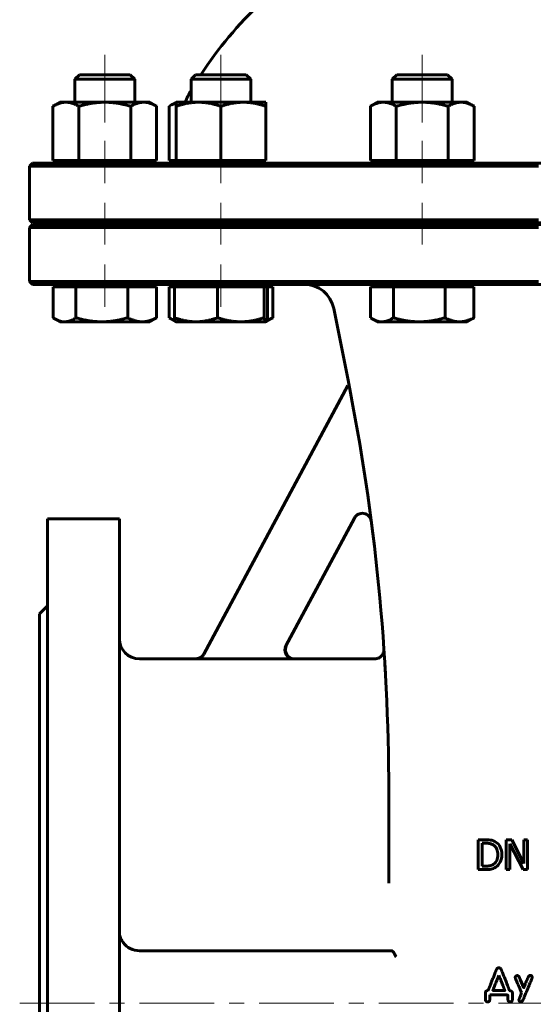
# Model space of a CAD drawing. Header units: millimetres. Extents: x 0 to 624, y -10 to 420.
# Tile 4 of 12: x 138 to 190, y 174 to 273. Entities that reach past the tile are written whole.
import ezdxf

# ---------------------------------------------------------------- set-up
doc = ezdxf.new("R2010")
doc.units = ezdxf.units.MM
doc.linetypes.add('K5LT_AXLED', pattern=[12, 7.5, -1.5, 1.5, -1.5])
doc.linetypes.add('K5LT_BASIC', pattern=[0])
doc.layers.add('Системный слой (1)', color=251, linetype='Continuous', true_color=0x6c6c6c)

# ---------------------------------------------------------------- blocks, each defined once
blk = doc.blocks.new('U0')
at = {"layer": 'Системный слой (1)', "color": 143, "linetype": 'K5LT_BASIC', "lineweight": 60, "true_color": 0x33acca}
for p, q in [((190.415, 252.564), (139.715, 252.564)), ((241.115, 252.564), (190.415, 252.564))]:
    blk.add_line(p, q, dxfattribs=at)
blk = doc.blocks.new('U1')
at = {"layer": 'Системный слой (1)', "color": 143, "linetype": 'K5LT_BASIC', "lineweight": 60, "true_color": 0x33acca}
for p, q in [((190.415, 258.714), (139.715, 258.714)), ((241.115, 258.714), (190.415, 258.714))]:
    blk.add_line(p, q, dxfattribs=at)
blk = doc.blocks.new('U2')
at = {"layer": 'Системный слой (1)', "color": 143, "linetype": 'K5LT_BASIC', "lineweight": 60, "true_color": 0x33acca}
for p, q in [((139.715, 246.564), (190.415, 246.564)), ((190.415, 246.564), (241.115, 246.564))]:
    blk.add_line(p, q, dxfattribs=at)
blk = doc.blocks.new('U7')
at = {"layer": 'Системный слой (1)', "color": 143, "linetype": 'K5LT_BASIC', "lineweight": 60, "true_color": 0x33acca}
for p, q in [((139.715, 252.714), (190.415, 252.714)), ((190.415, 252.714), (241.115, 252.714))]:
    blk.add_line(p, q, dxfattribs=at)
blk = doc.blocks.new('U8')
at = {"layer": 'Системный слой (1)', "color": 143, "linetype": 'K5LT_BASIC', "lineweight": 60, "true_color": 0x33acca}
for start, end in [(102.8395, 108.40974), (71.59026, 77.1605), (119.98201, 146.69229), (33.30771, 60.01799)]:
    blk.add_arc((190.415, 245.324), 40.5, start, end, dxfattribs=at)
blk = doc.blocks.new('U10')
at = {"layer": 'Системный слой (1)', "color": 143, "linetype": 'K5LT_BASIC', "lineweight": 60, "true_color": 0x33acca}
for p, q in [((153.642, 264.532), (153.399, 264.402)), ((153.873, 264.635), (153.642, 264.532)), ((154.095, 264.712), (153.873, 264.635))]:
    blk.add_line(p, q, dxfattribs=at)
blk = doc.blocks.new('U11')
at = {"layer": 'Системный слой (1)', "color": 143, "linetype": 'K5LT_BASIC', "lineweight": 60, "true_color": 0x33acca}
for p, q in [((173.584, 243.216), (173.641, 243.179)), ((173.641, 243.179), (173.698, 243.144)), ((173.698, 243.144), (173.753, 243.111)), ((173.753, 243.111), (174.092, 242.945)), ((174.092, 242.945), (174.414, 242.847)), ((174.414, 242.847), (174.73, 242.814))]:
    blk.add_line(p, q, dxfattribs=at)
blk = doc.blocks.new('U12')
at = {"layer": 'Системный слой (1)', "color": 143, "linetype": 'K5LT_BASIC', "lineweight": 60, "true_color": 0x33acca}
for p, q in [((153.411, 243.216), (153.468, 243.179)), ((153.468, 243.179), (153.525, 243.144)), ((153.525, 243.144), (153.581, 243.111)), ((153.581, 243.111), (153.733, 243.029)), ((153.733, 243.029), (153.881, 242.961)), ((153.881, 242.961), (154.025, 242.906))]:
    blk.add_line(p, q, dxfattribs=at)
blk = doc.blocks.new('U13')
at = {"layer": 'Системный слой (1)', "color": 143, "linetype": 'K5LT_BASIC', "lineweight": 60, "true_color": 0x33acca}
for p, q in [((141.764, 243.216), (141.821, 243.179)), ((141.821, 243.179), (141.878, 243.144)), ((141.878, 243.144), (141.934, 243.111)), ((141.934, 243.111), (142.272, 242.945)), ((142.272, 242.945), (142.594, 242.847)), ((142.594, 242.847), (142.911, 242.814))]:
    blk.add_line(p, q, dxfattribs=at)
blk = doc.blocks.new('U17')
at = {"layer": 'Системный слой (1)', "color": 143, "linetype": 'K5LT_BASIC', "lineweight": 60, "true_color": 0x33acca}
for p, q in [((174.931, 210.021), (174.932, 210.014)), ((174.932, 210.014), (174.933, 209.994)), ((174.933, 209.994), (174.935, 209.964))]:
    blk.add_line(p, q, dxfattribs=at)
blk = doc.blocks.new('U23')
at = {"layer": 'Системный слой (1)', "color": 143, "linetype": 'K5LT_BASIC', "lineweight": 60, "true_color": 0x33acca}
for p, q in [((156.083, 209.064), (150.415, 209.064)), ((174.033, 209.064), (165.914, 209.064))]:
    blk.add_line(p, q, dxfattribs=at)
blk = doc.blocks.new('U24')
at = {"layer": 'Системный слой (1)', "color": 143, "linetype": 'K5LT_BASIC', "lineweight": 60, "true_color": 0x33acca}
for p, q in [((165.121, 210.39), (165.021, 209.867)), ((165.021, 209.867), (165.215, 209.398)), ((165.215, 209.398), (165.651, 209.104)), ((165.651, 209.104), (165.914, 209.064))]:
    blk.add_line(p, q, dxfattribs=at)
blk = doc.blocks.new('U33')
at = {"layer": 'Системный слой (1)', "color": 143, "linetype": 'K5LT_BASIC', "lineweight": 60, "true_color": 0x33acca}
for p, q in [((163.085, 242.814), (163.092, 242.815)), ((163.092, 242.815), (163.099, 242.817)), ((163.099, 242.817), (163.105, 242.82)), ((163.105, 242.82), (163.154, 242.882)), ((163.154, 242.882), (163.204, 243.012)), ((163.204, 243.012), (163.258, 243.216))]:
    blk.add_line(p, q, dxfattribs=at)
blk = doc.blocks.new('U37')
at = {"layer": 'Системный слой (1)', "color": 143, "linetype": 'K5LT_BASIC', "lineweight": 60, "true_color": 0x33acca}
for p, q in [((163.187, 242.961), (163.378, 243.031)), ((163.378, 243.031), (163.575, 243.116)), ((163.575, 243.116), (163.78, 243.216))]:
    blk.add_line(p, q, dxfattribs=at)
blk = doc.blocks.new('U39')
at = {"layer": 'Системный слой (1)', "color": 143, "linetype": 'K5LT_BASIC', "lineweight": 60, "true_color": 0x33acca}
for p, q in [((141.215, 223.064), (141.215, 174.564)), ((141.215, 174.564), (141.215, 126.064))]:
    blk.add_line(p, q, dxfattribs=at)
blk = doc.blocks.new('U40')
at = {"layer": 'Системный слой (1)', "color": 143, "linetype": 'K5LT_BASIC', "lineweight": 60, "true_color": 0x33acca}
for p, q in [((148.415, 223.064), (148.415, 174.564)), ((148.415, 174.564), (148.415, 126.064))]:
    blk.add_line(p, q, dxfattribs=at)
blk = doc.blocks.new('U49')
at = {"layer": 'Системный слой (1)', "color": 143, "linetype": 'K5LT_BASIC', "lineweight": 60, "true_color": 0x33acca}
for p, q in [((140.415, 213.564), (140.415, 174.564)), ((140.415, 174.564), (140.415, 135.564))]:
    blk.add_line(p, q, dxfattribs=at)

msp = doc.modelspace()

# ---------------------------------------------------------------- linework, layer by layer
at = {"layer": 'Системный слой (1)', "color": 30, "linetype": 'K5LT_AXLED', "lineweight": 18, "true_color": 0xff8000}
for p, q in [((146.9486, 269.5641), (146.9486, 262.76)), ((158.5954, 269.5641), (158.5954, 262.76)), ((178.7684, 269.5641), (178.7684, 262.76)), ((146.9486, 260.9541), (146.9486, 256.7141)), ((158.5954, 260.9541), (158.5954, 256.7141)), ((178.7684, 260.9541), (178.7684, 256.7141)), ((146.9486, 254.7141), (146.9486, 250.5641)), ((158.5954, 254.7141), (158.5954, 250.5641)), ((178.7684, 254.7141), (178.7684, 250.5641)), ((146.9486, 248.5641), (146.9486, 244.3241)), ((158.5954, 248.5641), (158.5954, 244.3241)), ((138.4152, 174.5641), (242.4152, 174.5641))]:
    msp.add_line(p, q, dxfattribs=at)
at = {"layer": 'Системный слой (1)', "color": 143, "linetype": 'K5LT_BASIC', "lineweight": 60, "true_color": 0x33acca}
for p, q in [((144.4086, 267.5641), (143.9486, 267.104)), ((149.4885, 267.5641), (144.4086, 267.5641)), ((149.4885, 267.5641), (149.9486, 267.104)), ((156.0555, 267.5641), (155.5954, 267.104)), ((161.1353, 267.5641), (156.0555, 267.5641)), ((161.1353, 267.5641), (161.5954, 267.104)), ((176.2284, 267.5641), (175.7684, 267.104)), ((181.3083, 267.5641), (176.2284, 267.5641)), ((181.3083, 267.5641), (181.7684, 267.104)), ((143.9486, 264.8041), (143.9486, 267.104)), ((143.9486, 267.104), (148.2727, 267.104)), ((148.2727, 267.104), (149.9486, 267.104)), ((149.9486, 264.8041), (149.9486, 267.104)), ((155.5954, 267.104), (161.0881, 267.104)), ((155.5954, 264.8041), (155.5954, 267.104)), ((161.0881, 267.104), (161.5954, 267.104)), ((161.5954, 264.8041), (161.5954, 267.104)), ((175.7684, 264.8041), (175.7684, 267.104)), ((175.7684, 267.104), (181.7617, 267.104)), ((181.7617, 267.104), (181.7684, 267.104)), ((181.7684, 264.8041), (181.7684, 267.104)), ((142.4486, 264.8041), (141.7524, 264.4022)), ((141.7524, 258.9541), (141.7524, 264.4022)), ((142.4486, 264.8041), (143.0514, 264.8041)), ((143.0514, 264.8041), (146.9486, 264.8041)), ((144.3505, 258.9541), (144.3505, 264.4022)), ((146.9486, 264.8041), (150.8457, 264.8041)), ((149.5466, 258.9541), (149.5466, 264.4022)), ((150.8457, 264.8041), (151.4486, 264.8041)), ((151.4486, 264.8041), (152.1447, 264.4022)), ((152.1447, 258.9541), (152.1447, 264.4022)), ((154.0954, 264.8041), (153.3993, 264.4022)), ((153.3993, 258.9541), (153.3993, 264.4022)), ((154.0954, 264.8041), (156.3454, 264.8041)), ((154.0954, 264.4022), (154.0954, 264.8041)), ((154.0954, 258.9541), (154.0954, 264.4022)), ((156.3454, 264.8041), (160.8454, 264.8041)), ((158.5954, 258.9541), (158.5954, 264.4022)), ((160.8454, 264.8041), (163.0954, 264.8041)), ((163.0954, 264.8041), (163.0954, 264.4022)), ((163.0954, 258.9541), (163.0954, 264.4022)), ((174.2684, 264.8041), (173.5722, 264.4022)), ((173.5722, 258.9541), (173.5722, 264.4022)), ((174.2684, 264.8041), (174.8712, 264.8041)), ((174.8712, 264.8041), (178.7684, 264.8041)), ((176.1703, 258.9541), (176.1703, 264.4022)), ((178.7684, 264.8041), (182.6655, 264.8041)), ((181.3664, 258.9541), (181.3664, 264.4022)), ((182.6655, 264.8041), (183.2684, 264.8041)), ((183.2684, 264.8041), (183.9645, 264.4022)), ((183.9645, 258.9541), (183.9645, 264.4022)), ((139.7152, 258.7141), (139.4152, 258.4141)), ((139.4152, 253.0141), (139.4152, 258.4141)), ((139.4152, 258.4141), (190.4152, 258.4141)), ((141.7524, 258.9541), (144.3505, 258.9541)), ((142.7636, 258.7141), (142.7636, 258.9541)), ((144.3505, 258.9541), (149.5466, 258.9541)), ((149.5466, 258.9541), (152.1447, 258.9541)), ((151.1336, 258.7141), (151.1336, 258.9541)), ((153.3993, 258.9541), (154.0954, 258.9541)), ((154.0954, 258.9541), (158.5954, 258.9541)), ((154.4104, 258.7141), (154.4104, 258.9541)), ((158.5954, 258.9541), (163.0954, 258.9541)), ((162.7804, 258.7141), (162.7804, 258.9541)), ((173.5722, 258.9541), (176.1703, 258.9541)), ((174.5834, 258.7141), (174.5834, 258.9541)), ((176.1703, 258.9541), (181.3664, 258.9541)), ((181.3664, 258.9541), (183.9645, 258.9541)), ((182.9534, 258.7141), (182.9534, 258.9541)), ((190.4152, 253.0141), (139.4152, 253.0141)), ((139.7152, 252.7141), (139.4152, 253.0141)), ((139.7152, 252.5641), (139.4152, 252.2641)), ((143.9486, 252.5641), (143.9486, 252.7141)), ((149.9486, 252.5641), (149.9486, 252.7141)), ((154.4152, 252.5641), (154.4152, 252.7141)), ((155.5954, 252.5641), (155.5954, 252.7141)), ((161.5954, 252.5641), (161.5954, 252.7141)), ((175.7684, 252.5641), (175.7684, 252.7141)), ((181.7684, 252.5641), (181.7684, 252.7141)), ((139.4152, 246.8641), (139.4152, 252.2641)), ((139.4152, 252.2641), (190.4152, 252.2641)), ((190.4152, 246.8641), (139.4152, 246.8641)), ((139.7152, 246.5641), (139.4152, 246.8641)), ((142.4486, 246.3241), (142.4486, 246.5641)), ((151.4486, 246.3241), (151.4486, 246.5641)), ((154.0954, 246.3241), (154.0954, 246.5641)), ((163.0954, 246.3241), (163.0954, 246.5641)), ((174.2684, 246.3241), (174.2684, 246.5641)), ((183.2684, 246.3241), (183.2684, 246.5641)), ((141.7639, 246.3241), (141.7639, 243.216)), ((141.7639, 246.3241), (142.9106, 246.3241)), ((142.9106, 246.3241), (144.0573, 246.3241)), ((144.0573, 246.3241), (146.6496, 246.3241)), ((144.0573, 246.3241), (144.0573, 243.216)), ((146.6496, 246.3241), (149.242, 246.3241)), ((149.242, 246.3241), (149.242, 243.216)), ((149.242, 246.3241), (150.6876, 246.3241)), ((150.6876, 246.3241), (152.1332, 246.3241)), ((152.1332, 246.3241), (152.1332, 243.216)), ((153.4107, 246.3241), (153.9328, 246.3241)), ((153.4107, 246.3241), (153.4107, 243.216)), ((153.9328, 246.3241), (156.0915, 246.3241)), ((153.9328, 246.3241), (153.9328, 243.216)), ((156.0915, 246.3241), (158.2502, 246.3241)), ((158.2502, 246.3241), (158.2502, 243.216)), ((158.2502, 246.3241), (160.5816, 246.3241)), ((160.5816, 246.3241), (162.9129, 246.3241)), ((162.9129, 246.3241), (163.0855, 246.3241)), ((162.9129, 246.3241), (162.9129, 243.216)), ((163.0855, 246.3241), (163.2581, 246.3241)), ((163.2581, 246.3241), (163.7801, 246.3241)), ((163.2581, 246.3241), (163.2581, 243.216)), ((163.7801, 246.3241), (163.7801, 243.216)), ((173.5837, 246.3241), (173.5837, 243.216)), ((173.5837, 246.3241), (174.7304, 246.3241)), ((174.7304, 246.3241), (175.8771, 246.3241)), ((175.8771, 246.3241), (178.4694, 246.3241)), ((175.8771, 246.3241), (175.8771, 243.216)), ((178.4694, 246.3241), (181.0618, 246.3241)), ((181.0618, 246.3241), (181.0618, 243.216)), ((181.0618, 246.3241), (182.5074, 246.3241)), ((182.5074, 246.3241), (183.953, 246.3241)), ((183.953, 246.3241), (183.953, 243.216)), ((171.3372, 236.9544), (169.8975, 244.1525)), ((142.4486, 242.8141), (141.9337, 243.1114)), ((142.9106, 242.8141), (142.4486, 242.8141)), ((146.6496, 242.8141), (142.9106, 242.8141)), ((150.6876, 242.8141), (146.6496, 242.8141)), ((151.4486, 242.8141), (150.6876, 242.8141)), ((151.4486, 242.8141), (151.9635, 243.1114)), ((154.0855, 242.8198), (153.5805, 243.1114)), ((154.0954, 242.8141), (154.0855, 242.8198)), ((156.0915, 242.8141), (154.0954, 242.8141)), ((160.5816, 242.8141), (156.0915, 242.8141)), ((163.0855, 242.8141), (160.5816, 242.8141)), ((163.0954, 242.8141), (163.0855, 242.8141)), ((163.0954, 242.8141), (163.1054, 242.8198)), ((163.1054, 242.8198), (163.6103, 243.1114)), ((174.2684, 242.8141), (173.7535, 243.1114)), ((174.7304, 242.8141), (174.2684, 242.8141)), ((178.4694, 242.8141), (174.7304, 242.8141)), ((182.5074, 242.8141), (178.4694, 242.8141)), ((183.2684, 242.8141), (182.5074, 242.8141)), ((183.2684, 242.8141), (183.7833, 243.1114)), ((156.8671, 209.5228), (171.3228, 236.4479)), ((171.3228, 236.4479), (171.4514, 236.3788)), ((141.2152, 223.0641), (148.4152, 223.0641)), ((171.9765, 223.1593), (165.1124, 210.3743)), ((140.4152, 213.5641), (141.2152, 214.3641)), ((174.953, 209.6948), (174.9311, 210.023)), ((156.0737, 209.0481), (165.9049, 209.0481)), ((175.4152, 186.5754), (175.4152, 195.77)), ((184.3912, 190.9432), (184.3912, 187.9432)), ((185.0743, 190.9432), (184.3912, 190.9432)), ((184.7899, 190.5979), (185.0938, 190.5979)), ((184.7899, 188.2884), (184.7899, 190.5979)), ((187.7559, 190.9432), (187.1894, 190.9432)), ((187.1894, 190.9432), (187.1894, 187.9432)), ((187.5614, 187.9432), (187.5614, 190.5299)), ((187.5614, 190.5299), (188.8888, 187.9432)), ((188.9641, 188.568), (187.7559, 190.9432)), ((189.3361, 190.9432), (188.9641, 190.9432)), ((188.9641, 190.9432), (188.9641, 188.568)), ((189.3361, 187.9432), (189.3361, 190.9432)), ((184.3912, 187.9432), (185.0816, 187.9432)), ((185.0938, 188.2884), (184.7899, 188.2884)), ((187.1894, 187.9432), (187.5614, 187.9432)), ((188.8888, 187.9432), (189.3361, 187.9432)), ((150.4152, 179.8141), (175.6466, 179.8141)), ((175.6466, 179.8141), (175.6925, 179.8141)), ((186.452, 178.1167), (186.387, 178.1052)), ((186.452, 177.3405), (186.4405, 177.3405)), ((188.0895, 177.136), (188.0895, 177.1149)), ((188.9459, 176.117), (188.5827, 176.9429)), ((189.7929, 177.136), (189.7929, 177.1646)), ((185.108, 175.6218), (185.108, 174.8992)), ((185.8574, 175.8455), (185.867, 175.8226)), ((185.867, 175.8226), (187.0236, 175.8226)), ((187.8093, 174.9737), (187.8093, 175.6008)), ((188.7337, 175.6237), (188.663, 175.4115)), ((188.9651, 176.117), (188.9459, 176.117)), ((185.3164, 174.687), (185.3259, 174.687)), ((185.5324, 175.3886), (185.6127, 175.3982)), ((185.5324, 174.9107), (185.5324, 175.3886)), ((185.6127, 175.3982), (187.0675, 175.3982)), ((187.36, 175.3561), (187.36, 174.9948)), ((187.5665, 174.687), (187.5971, 174.687)), ((188.6439, 174.7061), (188.6726, 174.7061))]:
    msp.add_line(p, q, dxfattribs=at)
for centre, radius, start, end in [((163.4152, 261.5491), 9, 150.327271, 158.797445), ((153.5152, 259.6141), 0.9, 270, 312.833428), ((166.9558, 243.5641), 3, 11.309932, 90), ((-34.5848, 195.77), 210, 0, 11.309932), ((172.7694, 222.7336), 0.9, 7.40896, 151.769278), ((150.4152, 211.0641), 2, 180, 270), ((-34.5848, 195.77), 210, 3.875584, 3.891721), ((150.4152, 181.8141), 2, 215.925355, 270)]:
    msp.add_arc(centre, radius, start, end, dxfattribs=at)
for points, weights in [([(143.0514, 264.8041), (142.4486, 264.8041), (141.7524, 264.4022)], [1, 1.0379548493, 1]), ([(144.3505, 264.4022), (143.6543, 264.8041), (143.0514, 264.8041)], [1, 1.0379548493, 1]), ([(146.9486, 264.8041), (145.7428, 264.8041), (144.3505, 264.4022)], [1, 1.0379548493, 1]), ([(149.5466, 264.4022), (148.1543, 264.8041), (146.9486, 264.8041)], [1, 1.0379548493, 1]), ([(150.8457, 264.8041), (150.2428, 264.8041), (149.5466, 264.4022)], [1, 1.0379548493, 1]), ([(152.1447, 264.4022), (151.4486, 264.8041), (150.8457, 264.8041)], [1, 1.0379548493, 1]), ([(156.3454, 264.8041), (155.3012, 264.8041), (154.0954, 264.4022)], [1, 1.0379548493, 1]), ([(158.5954, 264.4022), (157.3896, 264.8041), (156.3454, 264.8041)], [1, 1.0379548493, 1]), ([(160.8454, 264.8041), (159.8012, 264.8041), (158.5954, 264.4022)], [1, 1.0379548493, 1]), ([(163.0954, 264.4022), (161.8896, 264.8041), (160.8454, 264.8041)], [1, 1.0379548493, 1]), ([(174.8712, 264.8041), (174.2684, 264.8041), (173.5722, 264.4022)], [1, 1.0379548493, 1]), ([(176.1703, 264.4022), (175.4741, 264.8041), (174.8712, 264.8041)], [1, 1.0379548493, 1]), ([(178.7684, 264.8041), (177.5626, 264.8041), (176.1703, 264.4022)], [1, 1.0379548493, 1]), ([(181.3664, 264.4022), (179.9741, 264.8041), (178.7684, 264.8041)], [1, 1.0379548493, 1]), ([(182.6655, 264.8041), (182.0626, 264.8041), (181.3664, 264.4022)], [1, 1.0379548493, 1]), ([(183.9645, 264.4022), (183.2684, 264.8041), (182.6655, 264.8041)], [1, 1.0379548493, 1]), ([(142.9106, 242.8141), (143.4428, 242.8141), (144.0573, 243.216)], [1, 1.0379548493, 1]), ([(144.0573, 243.216), (145.4465, 242.8141), (146.6496, 242.8141)], [1, 1.0379548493, 1]), ([(146.6496, 242.8141), (147.8527, 242.8141), (149.242, 243.216)], [1, 1.0379548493, 1]), ([(149.242, 243.216), (150.0167, 242.8141), (150.6876, 242.8141)], [1, 1.0379548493, 1]), ([(150.6876, 242.8141), (151.3585, 242.8141), (152.1332, 243.216)], [1, 1.0379548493, 1]), ([(152.1332, 243.216), (152.0468, 243.1595), (151.9635, 243.1114)], [1, 1.00516756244, 1.00892799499]), ([(153.9328, 243.216), (155.0896, 242.8141), (156.0915, 242.8141)], [1, 1.0379548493, 1]), ([(154.0855, 242.8198), (154.0145, 242.8608), (153.9328, 243.216)], [1.00802189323, 1.03339643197, 1]), ([(156.0915, 242.8141), (157.0934, 242.8141), (158.2502, 243.216)], [1, 1.0379548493, 1]), ([(158.2502, 243.216), (159.4996, 242.8141), (160.5816, 242.8141)], [1, 1.0379548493, 1]), ([(160.5816, 242.8141), (161.6635, 242.8141), (162.9129, 243.216)], [1, 1.0379548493, 1]), ([(162.9129, 243.216), (163.0054, 242.8141), (163.0855, 242.8141)], [1, 1.0379548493, 1]), ([(163.7801, 243.216), (163.6937, 243.1595), (163.6103, 243.1114)], [1, 1.00516756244, 1.00892799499]), ([(174.7304, 242.8141), (175.2626, 242.8141), (175.8771, 243.216)], [1, 1.0379548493, 1]), ([(175.8771, 243.216), (177.2663, 242.8141), (178.4694, 242.8141)], [1, 1.0379548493, 1]), ([(178.4694, 242.8141), (179.6725, 242.8141), (181.0618, 243.216)], [1, 1.0379548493, 1]), ([(181.0618, 243.216), (181.8365, 242.8141), (182.5074, 242.8141)], [1, 1.0379548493, 1]), ([(182.5074, 242.8141), (183.1783, 242.8141), (183.953, 243.216)], [1, 1.0379548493, 1]), ([(183.953, 243.216), (183.8666, 243.1595), (183.7833, 243.1114)], [1, 1.00516772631, 1.00892823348])]:
    msp.add_rational_spline(points, weights, degree=2, dxfattribs=at)
for points, knots in [([(165.9049, 209.0481), (165.8748, 209.0481), (165.8448, 209.0497), (165.7848, 209.0558), (165.7549, 209.0604), (165.6956, 209.0726), (165.6663, 209.0802), (165.6126, 209.097), (165.5881, 209.1058), (165.5359, 209.1273), (165.5083, 209.1402), (165.4555, 209.1684), (165.4301, 209.1836), (165.3804, 209.217), (165.356, 209.2352), (165.3123, 209.2714), (165.2928, 209.2891), (165.2524, 209.329), (165.2318, 209.3515), (165.1929, 209.3984), (165.1747, 209.4228), (165.1411, 209.4728), (165.1257, 209.4984), (165.0993, 209.5477), (165.088, 209.5713), (165.0765, 209.5985), (165.0752, 209.6016), (165.0625, 209.6324), (165.0526, 209.6605), (165.0357, 209.7181), (165.0286, 209.7475), (165.0174, 209.8073), (165.0132, 209.8375), (165.0087, 209.8906), (165.0075, 209.9133), (165.0069, 209.9666), (165.008, 209.9972), (165.0132, 210.058), (165.0173, 210.0881), (165.0256, 210.1327), (165.0287, 210.1473), (165.0392, 210.1916), (165.0477, 210.2208), (165.0675, 210.2776), (165.0787, 210.3053), (165.0979, 210.3464), (165.105, 210.3604), (165.1124, 210.3743)], [0, 0, 0, 0, 0.03011182, 0.03011182, 0.06056767, 0.06056767, 0.09103082, 0.09103082, 0.11716349, 0.11716349, 0.14769067, 0.14769067, 0.1774208, 0.1774208, 0.20795713, 0.20795713, 0.23429104, 0.23429104, 0.26477166, 0.26477166, 0.29530751, 0.29530751, 0.32524683, 0.32524683, 0.35144174, 0.35144174, 0.35483519, 0.35483519, 0.38478633, 0.38478633, 0.41522696, 0.41522696, 0.44592055, 0.44592055, 0.46866012, 0.46866012, 0.4992833, 0.4992833, 0.52974963, 0.52974963, 0.54472627, 0.54472627, 0.57523949, 0.57523949, 0.60510375, 0.60510375, 0.62079716, 0.62079716, 0.62079716, 0.62079716]), ([(156.8671, 209.5228), (156.8528, 209.4962), (156.8372, 209.4704), (156.8033, 209.4202), (156.7851, 209.3959), (156.7463, 209.3494), (156.7259, 209.3272), (156.6857, 209.2876), (156.6661, 209.27), (156.629, 209.2395), (156.6117, 209.2263), (156.5693, 209.1963), (156.5438, 209.1802), (156.4911, 209.1504), (156.4638, 209.1368), (156.4167, 209.1162), (156.3973, 209.1085), (156.3488, 209.0911), (156.3196, 209.0823), (156.2606, 209.0676), (156.2307, 209.0617), (156.1712, 209.0531), (156.1414, 209.0503), (156.099, 209.0484), (156.0864, 209.0481), (156.0737, 209.0481)], [0, 0, 0, 0, 0.03022845, 0.03022845, 0.06072375, 0.06072375, 0.0909998, 0.0909998, 0.11732336, 0.11732336, 0.13911169, 0.13911169, 0.16939842, 0.16939842, 0.19993702, 0.19993702, 0.22092362, 0.22092362, 0.25144686, 0.25144686, 0.28193713, 0.28193713, 0.31187086, 0.31187086, 0.32450621, 0.32450621, 0.32450621, 0.32450621]), ([(156.0825, 209.0641), (156.2673, 209.0641), (156.59, 209.1671), (156.8099, 209.4163), (156.8755, 209.5384)], [0, 0, 0, 0, 0.5714277, 1, 1, 1, 1]), ([(174.9312, 210.0206), (174.9313, 210.0204), (174.9313, 210.0203), (174.9314, 210.0188), (174.9314, 210.0186), (174.9315, 210.0169), (174.9315, 210.0165), (174.9315, 210.0158), (174.9316, 210.0151), (174.9316, 210.0142), (174.9316, 210.014), (174.9317, 210.0131), (174.9317, 210.0126), (174.9318, 210.0115), (174.9318, 210.0112), (174.9319, 210.0098), (174.9319, 210.0089), (174.932, 210.0069), (174.932, 210.0061), (174.9321, 210.0043), (174.9322, 210.0033), (174.9322, 210.0012), (174.9323, 210), (174.9324, 209.9971), (174.9325, 209.9953), (174.9325, 209.993), (174.9326, 209.9926), (174.9326, 209.9913), (174.9326, 209.9905), (174.9327, 209.9878), (174.9327, 209.9861), (174.9328, 209.9837), (174.9328, 209.9831), (174.9328, 209.9813), (174.9328, 209.9801), (174.9329, 209.9765), (174.9329, 209.9741), (174.933, 209.9669), (174.933, 209.962), (174.9329, 209.9525), (174.9328, 209.9479), (174.9324, 209.9341), (174.9321, 209.9249), (174.9305, 209.8973), (174.9289, 209.8789), (174.9224, 209.824), (174.9159, 209.7876), (174.8975, 209.7121), (174.8853, 209.6732), (174.8558, 209.5976), (174.8387, 209.561), (174.8001, 209.4914), (174.7788, 209.4584), (174.7332, 209.3974), (174.7092, 209.3693), (174.6557, 209.3141), (174.626, 209.2873), (174.5623, 209.237), (174.5282, 209.2136), (174.4565, 209.1711), (174.4189, 209.1521), (174.3416, 209.1194), (174.3019, 209.1057), (174.222, 209.084), (174.1818, 209.076), (174.1053, 209.0663), (174.0692, 209.0639), (174.033, 209.0639)], [0, 0, 0, 0, 1.0066088, 1.0066088, 1.5099639, 1.5099639, 1.6688295, 1.6688295, 1.8276951, 1.8276951, 1.886223, 1.886223, 1.9865607, 1.9865607, 2.0338481, 2.0338481, 2.1362436, 2.1362436, 2.1957313, 2.1957313, 2.2552189, 2.2552189, 2.3147066, 2.3147066, 2.3937483, 2.3937483, 2.4112584, 2.4112584, 2.4462787, 2.4462787, 2.5163192, 2.5163192, 2.5388572, 2.5388572, 2.5839332, 2.5839332, 2.6740853, 2.6740853, 2.8543894, 2.8543894, 3.0232785, 3.0232785, 3.3610567, 3.3610567, 4.0366132, 4.0366132, 5.3877261, 5.3877261, 6.8779389, 6.8779389, 8.354275, 8.354275, 9.7880543, 9.7880543, 11.1397628, 11.1397628, 12.5998915, 12.5998915, 14.1100154, 14.1100154, 15.6472763, 15.6472763, 17.1802285, 17.1802285, 18.6773344, 18.6773344, 20, 20, 20, 20]), ([(175.1051, 207.1766), (175.0994, 207.2798), (175.0939, 207.3802), (175.083, 207.5756), (175.0777, 207.6706), (175.0672, 207.8552), (175.062, 207.9447), (175.0567, 208.0359), (175.0564, 208.0403), (175.0552, 208.061), (175.0543, 208.0772), (175.0533, 208.0939), (175.0533, 208.0944), (175.053, 208.0997), (175.0527, 208.1046), (175.0523, 208.1111), (175.0522, 208.1129), (175.052, 208.1153), (175.052, 208.1158), (175.052, 208.1166), (175.0519, 208.1168), (175.0519, 208.1172), (175.0519, 208.1174), (175.0519, 208.1177), (175.0519, 208.1178), (175.0519, 208.1182), (175.0519, 208.1184), (175.0518, 208.119), (175.0518, 208.1194), (175.0517, 208.1207), (175.0517, 208.1215), (175.0515, 208.124), (175.0514, 208.1256), (175.0511, 208.1305), (175.051, 208.1337), (175.0504, 208.1435), (175.05, 208.1499), (175.0489, 208.1693), (175.0481, 208.1821), (175.0467, 208.2054), (175.0461, 208.216), (175.0446, 208.2412), (175.0437, 208.2558), (175.0399, 208.32), (175.037, 208.3686), (175.0321, 208.4511), (175.0281, 208.5163), (175.0261, 208.5501)], [0, 0, 0, 0, 4.5263621, 4.5263621, 9.0527241, 9.0527241, 13.5790862, 13.5790862, 13.8073524, 13.8073524, 14.6618506, 14.6618506, 14.6896203, 14.6896203, 14.9453993, 14.9453993, 15.0394894, 15.0394894, 15.0707114, 15.0707114, 15.0810718, 15.0810718, 15.0914322, 15.0914322, 15.0981089, 15.0981089, 15.1096205, 15.1096205, 15.1317227, 15.1317227, 15.1754667, 15.1754667, 15.2627244, 15.2627244, 15.4367793, 15.4367793, 15.7839682, 15.7839682, 16.4765042, 16.4765042, 17.0535247, 17.0535247, 17.8578926, 17.8578926, 20.6133018, 20.6133018, 22.6318103, 22.6318103, 22.6318103, 22.6318103]), ([(186.1489, 190.7049), (186.0354, 190.7795), (185.8985, 190.8378), (185.5776, 190.9221), (185.3563, 190.9432), (185.0743, 190.9432)], [-1.166779, -1.166779, -1.166779, -1.166779, -0.5833895, -0.5833895, 0, 0, 0, 0]), ([(185.0938, 190.5979), (185.2737, 190.5979), (185.424, 190.5838), (185.6655, 190.527), (185.7794, 190.4812), (185.8863, 190.418)], [-0.20022346, -0.20022346, -0.20022346, -0.20022346, -0.10011173, -0.10011173, 0, 0, 0, 0]), ([(185.8863, 190.418), (185.9675, 190.3683), (186.0392, 190.3075), (186.1625, 190.1605), (186.2109, 190.0773), (186.3167, 189.8176), (186.341, 189.6293), (186.341, 189.4456)], [-0.37495521, -0.37495521, -0.37495521, -0.37495521, -0.28011976, -0.28011976, -0.18367817, -0.18367817, 0, 0, 0, 0]), ([(186.7567, 189.4407), (186.7567, 189.7325), (186.7036, 189.9841), (186.4913, 190.4071), (186.3418, 190.5769), (186.1489, 190.7049)], [-0.38782327, -0.38782327, -0.38782327, -0.38782327, -0.19391164, -0.19391164, 0, 0, 0, 0]), ([(186.341, 189.4456), (186.341, 189.2122), (186.3061, 189.0177), (186.1667, 188.7065), (186.0622, 188.5817), (185.9228, 188.4877)], [-0.45249502, -0.45249502, -0.45249502, -0.45249502, -0.22624751, -0.22624751, 0, 0, 0, 0]), ([(186.144, 188.1838), (186.3304, 188.307), (186.4791, 188.4788), (186.7012, 188.9197), (186.7567, 189.1668), (186.7567, 189.4407)], [-0.45731574, -0.45731574, -0.45731574, -0.45731574, -0.22865787, -0.22865787, 0, 0, 0, 0]), ([(185.9228, 188.4877), (185.8142, 188.4116), (185.6931, 188.3593), (185.4256, 188.3026), (185.2704, 188.2884), (185.0938, 188.2884)], [-0.21232067, -0.21232067, -0.21232067, -0.21232067, -0.10616033, -0.10616033, 0, 0, 0, 0]), ([(185.0816, 187.9432), (185.3247, 187.9432), (185.5245, 187.9594), (185.8373, 188.0242), (185.9917, 188.0882), (186.144, 188.1838)], [-0.80240266, -0.80240266, -0.80240266, -0.80240266, -0.40120133, -0.40120133, 0, 0, 0, 0]), ([(148.7957, 180.6407), (148.7498, 180.7039), (148.668, 180.8262), (148.5602, 181.0213), (148.4796, 181.215), (148.4272, 181.4161), (148.4152, 181.543), (148.4152, 181.6083)], [0, 0, 0, 0, 1.5441326, 2.9809362, 4.7639347, 6.3095077, 8, 8, 8, 8]), ([(176.1427, 179.2141), (176.1312, 179.236), (176.1068, 179.2827), (176.0667, 179.3602), (176.0249, 179.4391), (175.9846, 179.5118), (175.9546, 179.5623), (175.9229, 179.6128), (175.8876, 179.6649), (175.8451, 179.7179), (175.8053, 179.759), (175.7719, 179.7859), (175.7385, 179.8048), (175.7134, 179.8128), (175.6976, 179.8141), (175.6925, 179.8141)], [0, 0, 0, 0, 1.6201033, 3.1892712, 4.7685579, 6.243363, 7.4335551, 7.840169, 9.4448789, 10.9658936, 12.0425587, 13.3706005, 14.2927052, 15.4455516, 16, 16, 16, 16])]:
    msp.add_open_spline(points, degree=3, knots=knots, dxfattribs=at)
for points in [[(186.0906, 177.6388), (185.6127, 176.419), (185.368, 175.834)], [(186.387, 178.1052), (186.2531, 178.1052), (186.0906, 177.6388)], [(186.7598, 177.7439), (186.6565, 178.1167), (186.452, 178.1167)], [(187.4595, 175.9717), (187.2683, 176.5165), (186.7598, 177.7439)], [(186.4405, 177.3405), (185.8574, 175.8818), (185.8574, 175.8455)], [(187.0465, 175.8455), (186.8228, 176.4554), (186.452, 177.3405)], [(188.2998, 177.3367), (188.0895, 177.3004), (188.0895, 177.136)], [(188.0895, 177.1149), (188.1296, 177.0002), (188.7337, 175.6237)], [(188.5827, 176.9429), (188.4699, 177.3367), (188.2998, 177.3367)], [(189.1983, 176.702), (188.9651, 176.159), (188.9651, 176.117)], [(189.0874, 175.4115), (189.7929, 177.0767), (189.7929, 177.136)], [(189.4698, 177.2965), (189.4162, 177.2392), (189.1983, 176.702)], [(189.6208, 177.3463), (189.5367, 177.3463), (189.4698, 177.2965)], [(189.7929, 177.1646), (189.7527, 177.3463), (189.6208, 177.3463)], [(185.368, 175.834), (185.108, 175.8035), (185.108, 175.6218)], [(187.0236, 175.8226), (187.0465, 175.8226), (187.0465, 175.8455)], [(187.6296, 175.8015), (187.513, 175.8015), (187.4595, 175.9717)], [(187.8093, 175.6008), (187.8093, 175.7461), (187.6296, 175.8015)], [(185.108, 174.8992), (185.108, 174.7195), (185.3164, 174.687)], [(185.3259, 174.687), (185.5324, 174.687), (185.5324, 174.9107)], [(187.0675, 175.3982), (187.36, 175.3982), (187.36, 175.3561)], [(187.36, 174.9948), (187.36, 174.687), (187.5665, 174.687)], [(187.5971, 174.687), (187.8093, 174.687), (187.8093, 174.9737)], [(188.663, 175.4115), (188.4623, 174.9279), (188.4623, 174.8973)], [(188.4623, 174.8973), (188.4986, 174.7061), (188.6439, 174.7061)], [(188.6726, 174.7061), (188.707, 174.7061), (188.7242, 174.7157)], [(188.7242, 174.7157), (188.8236, 174.7157), (189.0874, 175.4115)]]:
    msp.add_open_spline(points, degree=2, dxfattribs=at)

# ---------------------------------------------------------------- block references
at = {"layer": 'Системный слой (1)'}
for name in ['U8', 'U10', 'U1', 'U7', 'U0', 'U2', 'U13', 'U12', 'U33', 'U37', 'U11', 'U39', 'U40', 'U49', 'U24', 'U17', 'U23']:
    msp.add_blockref(name, (0, 0), dxfattribs=at)

doc.saveas('drawing.dxf')
